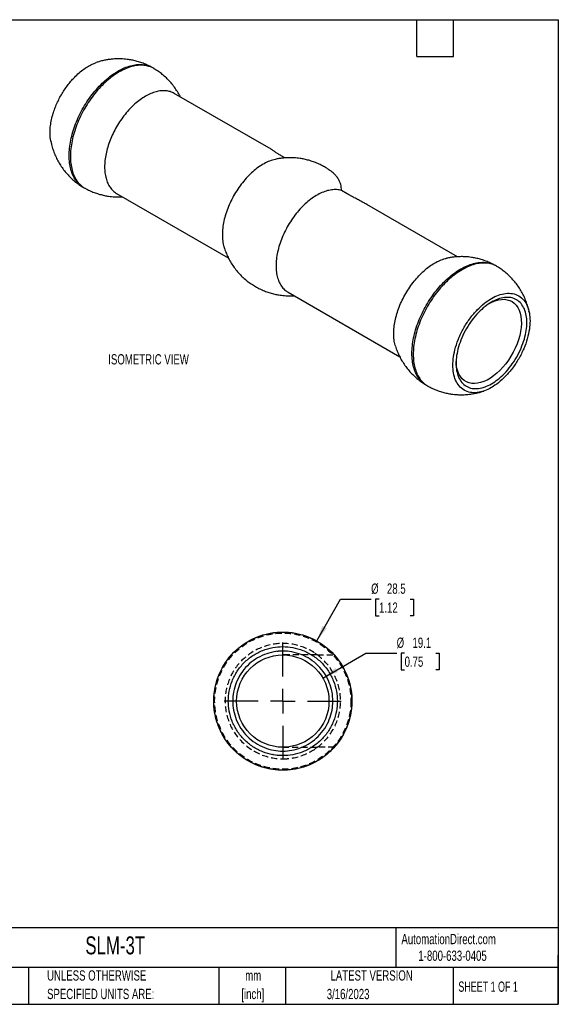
# Model space of a CAD drawing. Header units: millimetres. Extents: x 6 to 273, y 6 to 210.
# Tile 2 of 2: x 162 to 273, y 6 to 210. Entities that reach past the tile are written whole.
import ezdxf

# ---------------------------------------------------------------- set-up
doc = ezdxf.new("R2010")
doc.units = ezdxf.units.MM
doc.linetypes.add('CENTERX2', pattern=[20.32, 12.7, -2.54, 2.54, -2.54])
doc.linetypes.add('HIDDEN', pattern=[1.905, 1.27, -0.635])
doc.layers.add('CENTER', color=40, linetype='CENTERX2')
doc.layers.add('HIDDEN', color=102, linetype='HIDDEN')
doc.layers.add('DIMENSIONS', color=140, linetype='Continuous', lineweight=25)
doc.layers.add('TEXT', color=140, linetype='Continuous', lineweight=25)
doc.styles.add('SLDTEXTSTYLE0', font='TXT', dxfattribs={"width": 0.7})
doc.styles.add('SLDTEXTSTYLE1', font='TXT', dxfattribs={"width": 0.65})
doc.dimstyles.new('SLDDIMSTYLE3', dxfattribs={"dimtxt": 2.158008, "dimasz": 3.302, "dimexe": 0, "dimexo": 0.0625, "dimgap": 0.539502, "dimtad": 0, "dimtih": 1, "dimtoh": 1, "dimrnd": 1e-09, "dimzin": 12, "dimdsep": 46, "dimtxsty": 'SLDTEXTSTYLE0', "dimsah": 1, "dimcen": 0, "dimadec": 0, "dimazin": 3, "dimtfac": 1, "dimtofl": 0, "dimtmove": 0, "dimatfit": 3, "dimfxl": 0, "dimfrac": 2, "dimtolj": 1, "dimtzin": 12, "dimarcsym": 0})

# ---------------------------------------------------------------- blocks, each defined once
blk = doc.blocks.new('SW_NOTE_0')
at = {"layer": 'TEXT', "color": 0, "char_height": 2.117, "attachment_point": 2, "style": 'SLDTEXTSTYLE0'}
for s, insert in [('mm', (2.84, 2.73)), ('[inch]', (2.76, -1.09))]:
    blk.add_mtext(s, dxfattribs=dict(at, insert=insert))
blk = doc.blocks.new('SW_NOTE_0_1')
at = {"layer": 'TEXT', "color": 0, "char_height": 2.1167, "attachment_point": 1, "style": 'SLDTEXTSTYLE0'}
for s, insert in [('UNLESS OTHERWISE', (0, 2.73)), ('SPECIFIED UNITS ARE:', (0, -1.09))]:
    blk.add_mtext(s, dxfattribs=dict(at, insert=insert))
blk = doc.blocks.new('_D_5')
at = {"layer": 'DIMENSIONS'}
for p, q in [((223.23, 81.34), (228.1, 89.98)), ((228.1, 89.98), (234.45, 89.98)), ((236.08, 89.98), (235.35, 89.98)), ((235.35, 89.98), (235.35, 86.55)), ((242.49, 89.98), (243.21, 89.98)), ((243.21, 89.98), (243.21, 86.55)), ((235.35, 86.55), (236.08, 86.55)), ((243.21, 86.55), (242.49, 86.55))]:
    blk.add_line(p, q, dxfattribs=at)
blk.add_solid([(223.23, 81.34), (225.29, 83.96), (224.41, 84.46)], dxfattribs=at)
at = {"layer": 'DIMENSIONS', "char_height": 2.117, "attachment_point": 1, "style": 'SLDTEXTSTYLE0'}
for s, insert in [('%%c', (234.45, 93.19)), ('28.5', (237.71, 93.19)), ('1.12', (236.08, 89.28))]:
    blk.add_mtext(s, dxfattribs=dict(at, insert=insert))
blk = doc.blocks.new('_D_6')
at = {"layer": 'DIMENSIONS'}
for p, q in [((224.48, 73.68), (233.37, 78.82)), ((233.37, 78.82), (239.72, 78.82)), ((241.35, 78.82), (240.63, 78.82)), ((240.63, 78.82), (240.63, 75.39)), ((247.76, 78.82), (248.49, 78.82)), ((248.49, 78.82), (248.49, 75.39)), ((240.63, 75.39), (241.35, 75.39)), ((248.49, 75.39), (247.76, 75.39))]:
    blk.add_line(p, q, dxfattribs=at)
blk.add_solid([(224.48, 73.68), (227.59, 74.9), (227.09, 75.78)], dxfattribs=at)
at = {"layer": 'DIMENSIONS', "char_height": 2.117, "attachment_point": 1, "style": 'SLDTEXTSTYLE0'}
for s, insert in [('%%c', (239.72, 82.03)), ('19.1', (242.98, 82.03)), ('0.75', (241.35, 78.12))]:
    blk.add_mtext(s, dxfattribs=dict(at, insert=insert))
blk = doc.blocks.new('SW_CENTERMARKSYMBOL_3')
at = {"layer": 'CENTER', "color": 0}
for p, q in [((0, 5.08), (0, 12.065)), ((0, 0), (0, 2.54)), ((-5.08, 0), (-12.065, 0)), ((0, 0), (-2.54, 0)), ((0, 0), (0, -2.54)), ((0, 0), (2.54, 0)), ((5.08, 0), (12.065, 0)), ((0, -5.08), (0, -12.065))]:
    blk.add_line(p, q, dxfattribs=at)

msp = doc.modelspace()

# ---------------------------------------------------------------- linework, layer by layer
for p, q in [((213.807, 182.817), (193.853, 194.336)), ((216.68, 181.02), (216.035, 181.392)), ((181.948, 173.713), (204.993, 160.409)), ((182.364, 172.971), (183.179, 173.003)), ((229.506, 173.616), (228.307, 174.308)), ((252.259, 160.619), (233.552, 171.418)), ((217.303, 153.303), (240.348, 139.999)), ((217.719, 152.561), (218.534, 152.592)), ((267.046, 149.157), (267, 149.376)), ((257.374, 132.822), (257.675, 132.919))]:
    msp.add_line(p, q)
at = {"flags": 128}
msp.add_lwpolyline([(258.925, 151.056), (259.371, 151.279), (260.035, 151.546), (260.686, 151.731), (261.317, 151.83), (261.921, 151.843), (262.494, 151.769), (263.03, 151.61), (263.522, 151.367), (263.966, 151.042), (264.358, 150.639), (264.694, 150.161), (264.97, 149.614), (265.184, 149.002), (265.333, 148.332), (265.417, 147.611), (265.433, 146.846), (265.383, 146.044), (265.267, 145.213), (265.085, 144.361), (264.84, 143.498), (264.533, 142.631), (264.169, 141.77), (263.75, 140.922), (263.281, 140.096), (262.767, 139.301), (262.212, 138.544), (261.623, 137.832), (261.004, 137.174), (260.362, 136.575), (259.704, 136.042), (259.036, 135.579), (258.365, 135.191), (257.697, 134.883), (257.038, 134.656), (256.397, 134.514), (255.778, 134.458), (255.188, 134.489), (254.634, 134.605), (254.119, 134.807), (253.65, 135.091), (253.232, 135.456), (252.867, 135.897), (252.561, 136.41), (252.316, 136.99), (252.134, 137.631), (252.017, 138.328), (251.969, 139.02)], dxfattribs=at)
msp.add_circle((216.232, 68.922), 9.525)
for points, knots in [([(182.364, 201.471), (181.994, 201.463), (181.473, 201.452), (180.703, 201.378), (180.041, 201.288), (179.254, 201.135), (178.487, 200.945), (177.99, 200.779), (177.763, 200.703)], [0, 0, 0, 0, 0.2365145, 0.3334872, 0.4949785, 0.6641001, 0.8469096, 1, 1, 1, 1]), ([(189.282, 199.671), (189.2, 199.719), (188.824, 199.939), (188.122, 200.265), (187.186, 200.644), (186.239, 200.945), (185.319, 201.171), (184.514, 201.314), (183.801, 201.403), (183.113, 201.459), (182.627, 201.467), (182.364, 201.471)], [0, 0, 0, 0, 0.0394364, 0.1805348, 0.3206769, 0.4588898, 0.5925452, 0.7135988, 0.7980954, 0.8907997, 1, 1, 1, 1]), ([(168.399, 184.466), (168.356, 184.68), (168.246, 185.222), (168.207, 186.192), (168.263, 187.355), (168.448, 188.599), (168.738, 189.806), (169.103, 190.941), (169.512, 191.985), (169.992, 193.024), (170.543, 194.046), (171.153, 195.034), (171.812, 195.97), (172.512, 196.846), (173.312, 197.728), (174.212, 198.584), (175.197, 199.366), (176.176, 199.995), (177.036, 200.446), (177.56, 200.622), (177.766, 200.692)], [0, 0, 0, 0, 0.0404008, 0.1021817, 0.1639413, 0.2276271, 0.2931117, 0.3442856, 0.3954833, 0.4477461, 0.5000332, 0.552296, 0.6045831, 0.655757, 0.7069547, 0.7724182, 0.8361038, 0.8978847, 0.9596442, 1, 1, 1, 1]), ([(174.416, 175.468), (174.355, 175.512), (174.001, 175.764), (173.486, 176.424), (172.892, 177.442), (172.47, 178.645), (172.211, 179.992), (172.125, 181.466), (172.211, 183.038), (172.469, 184.684), (172.894, 186.375), (173.479, 188.081), (174.213, 189.774), (175.084, 191.425), (176.078, 193.005), (177.177, 194.487), (178.362, 195.846), (179.614, 197.059), (180.91, 198.105), (182.229, 198.967), (183.548, 199.628), (184.844, 200.078), (186.097, 200.314), (187.275, 200.308), (188.105, 200.192), (188.5, 200.011), (188.568, 199.98)], [0, 0, 0, 0, 0.0092527, 0.0538661, 0.0984796, 0.143093, 0.1877064, 0.2323198, 0.2769333, 0.3215467, 0.3661601, 0.4107736, 0.455387, 0.5000004, 0.5446139, 0.5892273, 0.6338407, 0.6784542, 0.7230676, 0.767681, 0.8122945, 0.8569079, 0.9015213, 0.9461347, 0.9907482, 1, 1, 1, 1]), ([(189.685, 199.437), (189.664, 199.452), (189.355, 199.684), (188.641, 199.937), (187.553, 200.168), (186.365, 200.155), (185.114, 199.921), (183.817, 199.481), (182.938, 199.012), (182.498, 198.778)], [0, 0, 0, 0, 0.0118186, 0.1765155, 0.3412124, 0.5059093, 0.6706062, 0.8353031, 1, 1, 1, 1]), ([(195.09, 193.622), (195.07, 193.665), (194.896, 194.042), (194.493, 194.718), (193.879, 195.642), (193.184, 196.516), (192.419, 197.339), (191.613, 198.08), (190.776, 198.734), (190.141, 199.179), (189.764, 199.393), (189.686, 199.438)], [0, 0, 0, 0, 0.0175415, 0.1547664, 0.2925645, 0.4310792, 0.5705118, 0.7111509, 0.8387636, 0.9662143, 1, 1, 1, 1]), ([(182.498, 198.778), (182.059, 198.505), (181.18, 197.959), (179.883, 196.901), (178.632, 195.691), (177.446, 194.331), (176.347, 192.849), (175.354, 191.269), (174.482, 189.618), (173.748, 187.926), (173.163, 186.219), (172.739, 184.529), (172.481, 182.883), (172.394, 181.31), (172.481, 179.837), (172.738, 178.489), (173.164, 177.29), (173.746, 176.254), (174.49, 175.427), (175.067, 174.934), (175.422, 174.782), (175.446, 174.772)], [0, 0, 0, 0, 0.0553311, 0.1106623, 0.1659934, 0.2213245, 0.2766556, 0.3319868, 0.3873179, 0.442649, 0.4979802, 0.5533113, 0.6086424, 0.6639736, 0.7193047, 0.7746358, 0.8299669, 0.8852981, 0.9406292, 0.9959603, 1, 1, 1, 1]), ([(193.853, 194.336), (193.583, 194.469), (193.044, 194.735), (192.12, 194.903), (191.132, 194.898), (190.085, 194.704), (189.002, 194.327), (187.9, 193.775), (186.798, 193.055), (185.715, 192.181), (184.669, 191.167), (183.679, 190.031), (182.76, 188.793), (181.93, 187.472), (181.202, 186.093), (180.588, 184.679), (180.1, 183.253), (179.745, 181.84), (179.529, 180.465), (179.457, 179.151), (179.529, 177.92), (179.745, 176.793), (180.1, 175.792), (180.586, 174.925), (181.209, 174.236), (181.671, 173.834), (181.947, 173.714), (181.948, 173.713)], [0, 0, 0, 0, 0.0416408, 0.0833075, 0.1249742, 0.1666408, 0.2083075, 0.2499742, 0.2916408, 0.3333075, 0.3749742, 0.4166408, 0.4583075, 0.4999742, 0.5416408, 0.5833075, 0.6249742, 0.6666408, 0.7083075, 0.7499742, 0.7916408, 0.8333075, 0.8749742, 0.9166408, 0.9583075, 0.9999742, 1, 1, 1, 1]), ([(168.393, 184.464), (168.438, 184.231), (168.554, 183.64), (168.834, 182.711), (169.218, 181.682), (169.686, 180.684), (170.23, 179.722), (170.85, 178.801), (171.543, 177.926), (172.309, 177.103), (173.114, 176.361), (173.951, 175.708), (174.587, 175.263), (174.963, 175.049), (175.042, 175.004)], [0, 0, 0, 0, 0.0598752, 0.1517652, 0.2438863, 0.3362745, 0.4289803, 0.5220735, 0.6156507, 0.709848, 0.8048605, 0.8910725, 0.9771752, 1, 1, 1, 1]), ([(216.035, 181.392), (215.826, 181.516), (215.399, 181.767), (214.933, 182.068), (214.569, 182.312), (214.289, 182.503), (214.021, 182.687), (213.88, 182.768), (213.804, 182.812)], [0, 0, 0, 0, 0.1916635, 0.3896529, 0.5274256, 0.6711322, 0.8217901, 1, 1, 1, 1]), ([(217.719, 181.061), (217.35, 181.053), (216.828, 181.042), (216.059, 180.967), (215.407, 180.881), (214.912, 180.779), (214.664, 180.728)], [0, 0, 0, 0, 0.3599722, 0.5075634, 0.7533511, 1, 1, 1, 1]), ([(225.897, 178.472), (225.692, 178.614), (225.207, 178.952), (224.396, 179.412), (223.48, 179.858), (222.54, 180.233), (221.594, 180.535), (220.675, 180.761), (219.87, 180.904), (219.157, 180.992), (218.469, 181.049), (217.982, 181.057), (217.719, 181.061)], [0, 0, 0, 0, 0.085971, 0.2034161, 0.3204273, 0.4366455, 0.5512638, 0.6621026, 0.7624909, 0.832563, 0.9094415, 1, 1, 1, 1]), ([(214.668, 180.706), (214.476, 180.668), (213.915, 180.557), (212.94, 180.152), (211.774, 179.514), (210.614, 178.684), (209.484, 177.691), (208.406, 176.55), (207.4, 175.284), (206.485, 173.917), (205.679, 172.475), (204.998, 170.987), (204.454, 169.479), (204.058, 167.982), (203.818, 166.524), (203.734, 165.129), (203.826, 163.841), (203.971, 162.956), (204.13, 162.553), (204.153, 162.493)], [0, 0, 0, 0, 0.0332045, 0.096913, 0.1606214, 0.2243298, 0.2880382, 0.3517466, 0.415455, 0.4791635, 0.5428719, 0.6065803, 0.6702887, 0.7339971, 0.7977055, 0.861414, 0.9251224, 0.9888308, 1, 1, 1, 1]), ([(228.307, 174.308), (228.313, 174.518), (228.325, 174.937), (228.199, 175.568), (227.968, 176.192), (227.619, 176.803), (227.165, 177.392), (226.6, 177.94), (226.173, 178.302), (225.914, 178.467), (225.9, 178.476)], [0, 0, 0, 0, 0.1398907, 0.2798149, 0.422773, 0.5657986, 0.7087567, 0.8517822, 0.9916568, 1, 1, 1, 1]), ([(175.446, 174.771), (175.528, 174.723), (175.903, 174.503), (176.605, 174.177), (177.542, 173.798), (178.489, 173.496), (179.408, 173.271), (180.213, 173.127), (180.926, 173.039), (181.614, 172.983), (182.101, 172.975), (182.364, 172.971)], [0, 0, 0, 0, 0.03943638, 0.1805348, 0.3206769, 0.45888984, 0.59254523, 0.71359876, 0.79809544, 0.89079972, 1, 1, 1, 1]), ([(228.307, 174.308), (227.987, 174.378), (227.347, 174.518), (226.283, 174.465), (225.167, 174.219), (224.014, 173.766), (222.846, 173.12), (221.686, 172.292), (220.557, 171.298), (219.478, 170.157), (218.472, 168.892), (217.558, 167.525), (216.752, 166.083), (216.071, 164.595), (215.527, 163.087), (215.131, 161.59), (214.89, 160.131), (214.81, 158.739), (214.89, 157.44), (215.131, 156.26), (215.526, 155.218), (216.074, 154.344), (216.67, 153.698), (217.13, 153.432), (217.316, 153.325)], [0, 0, 0, 0, 0.0461344, 0.0922687, 0.1384031, 0.1845375, 0.2306718, 0.2768062, 0.3229406, 0.3690749, 0.4152093, 0.4613437, 0.507478, 0.5536124, 0.5997468, 0.6458811, 0.6920155, 0.7381499, 0.7842842, 0.8304186, 0.876553, 0.9226873, 0.9688217, 1, 1, 1, 1]), ([(233.551, 171.417), (233.298, 171.562), (232.732, 171.884), (231.863, 172.345), (230.99, 172.803), (230.192, 173.227), (229.732, 173.488), (229.506, 173.616)], [0, 0, 0, 0, 0.1809019, 0.4034689, 0.6115565, 0.8089322, 1, 1, 1, 1]), ([(204.146, 162.491), (204.164, 162.429), (204.282, 162.015), (204.579, 161.273), (205.04, 160.274), (205.585, 159.312), (206.205, 158.39), (206.899, 157.516), (207.664, 156.693), (208.47, 155.952), (209.305, 155.295), (210.155, 154.72), (211.041, 154.208), (211.959, 153.764), (212.898, 153.389), (213.844, 153.086), (214.764, 152.86), (215.569, 152.717), (216.282, 152.629), (216.97, 152.573), (217.456, 152.565), (217.719, 152.561)], [0, 0, 0, 0, 0.0107486, 0.0717439, 0.132916, 0.1942985, 0.2559374, 0.3178968, 0.3802668, 0.4431765, 0.5002593, 0.5572697, 0.6141568, 0.6708338, 0.7271267, 0.7826446, 0.8363319, 0.8849572, 0.9188981, 0.956136, 1, 1, 1, 1]), ([(253.074, 160.65), (252.705, 160.643), (252.184, 160.632), (251.414, 160.557), (250.764, 160.471), (250.27, 160.37), (250.024, 160.319)], [0, 0, 0, 0, 0.360507, 0.5083175, 0.7544704, 1, 1, 1, 1]), ([(259.992, 158.85), (259.91, 158.898), (259.535, 159.118), (258.833, 159.444), (257.896, 159.823), (256.95, 160.125), (256.03, 160.351), (255.225, 160.494), (254.512, 160.582), (253.824, 160.639), (253.337, 160.646), (253.074, 160.65)], [0, 0, 0, 0, 0.0394364, 0.1805348, 0.3206769, 0.4588898, 0.5925452, 0.7135988, 0.7980954, 0.8907997, 1, 1, 1, 1]), ([(239.511, 142.088), (239.475, 142.186), (239.316, 142.613), (239.173, 143.498), (239.093, 144.721), (239.168, 146.037), (239.383, 147.412), (239.738, 148.825), (240.226, 150.25), (240.84, 151.665), (241.568, 153.044), (242.398, 154.364), (243.316, 155.603), (244.307, 156.739), (245.353, 157.753), (246.436, 158.626), (247.539, 159.349), (248.638, 159.891), (249.475, 160.21), (249.924, 160.285), (250.027, 160.303)], [0, 0, 0, 0, 0.01796189, 0.07821961, 0.13847733, 0.19873505, 0.25899277, 0.31925049, 0.37950821, 0.43976594, 0.50002366, 0.56028138, 0.6205391, 0.68079682, 0.74105454, 0.80131226, 0.86156998, 0.92182771, 0.98208543, 1, 1, 1, 1]), ([(245.127, 134.648), (245.066, 134.691), (244.712, 134.944), (244.196, 135.604), (243.603, 136.621), (243.18, 137.825), (242.922, 139.172), (242.836, 140.645), (242.922, 142.218), (243.18, 143.864), (243.605, 145.554), (244.189, 147.261), (244.924, 148.954), (245.795, 150.604), (246.789, 152.184), (247.888, 153.666), (249.073, 155.026), (250.325, 156.239), (251.621, 157.285), (252.94, 158.146), (254.259, 158.808), (255.554, 159.257), (256.808, 159.493), (257.986, 159.488), (258.815, 159.371), (259.211, 159.191), (259.279, 159.16)], [0, 0, 0, 0, 0.0092527, 0.0538661, 0.0984796, 0.143093, 0.1877064, 0.2323198, 0.2769333, 0.3215467, 0.3661601, 0.4107736, 0.455387, 0.5000004, 0.5446139, 0.5892273, 0.6338407, 0.6784542, 0.7230676, 0.767681, 0.8122945, 0.8569079, 0.9015213, 0.9461347, 0.9907482, 1, 1, 1, 1]), ([(260.396, 158.616), (260.375, 158.632), (260.066, 158.864), (259.351, 159.116), (258.264, 159.348), (257.075, 159.334), (255.824, 159.101), (254.528, 158.661), (253.649, 158.192), (253.209, 157.957)], [0, 0, 0, 0, 0.0118186, 0.1765155, 0.3412124, 0.5059093, 0.6706062, 0.8353031, 1, 1, 1, 1]), ([(266.959, 149.57), (266.94, 149.665), (266.848, 150.118), (266.603, 150.91), (266.22, 151.939), (265.752, 152.937), (265.209, 153.9), (264.588, 154.821), (263.895, 155.695), (263.13, 156.518), (262.324, 157.26), (261.487, 157.913), (260.851, 158.359), (260.475, 158.572), (260.396, 158.617)], [0, 0, 0, 0, 0.0253541, 0.1206183, 0.216122, 0.3119027, 0.4080127, 0.5045241, 0.6015375, 0.6991938, 0.797695, 0.8870727, 0.9763371, 1, 1, 1, 1]), ([(253.209, 157.957), (252.77, 157.684), (251.89, 157.138), (250.594, 156.081), (249.342, 154.871), (248.157, 153.511), (247.058, 152.029), (246.064, 150.449), (245.193, 148.798), (244.459, 147.105), (243.874, 145.399), (243.449, 143.708), (243.191, 142.063), (243.105, 140.49), (243.191, 139.017), (243.449, 137.668), (243.875, 136.47), (244.457, 135.433), (245.201, 134.607), (245.777, 134.114), (246.133, 133.962), (246.157, 133.951)], [0, 0, 0, 0, 0.0553311, 0.1106623, 0.1659934, 0.2213245, 0.2766556, 0.3319868, 0.3873179, 0.442649, 0.4979802, 0.5533113, 0.6086424, 0.6639736, 0.7193047, 0.7746358, 0.8299669, 0.8852981, 0.9406292, 0.9959603, 1, 1, 1, 1]), ([(259.262, 133.645), (259.747, 133.925), (260.746, 134.608), (262.228, 135.955), (263.653, 137.631), (264.925, 139.558), (265.958, 141.623), (266.697, 143.695), (267.123, 145.653), (267.259, 147.446), (267.123, 149.081), (266.697, 150.547), (265.958, 151.766), (264.925, 152.638), (263.653, 153.097), (262.228, 153.127), (260.746, 152.764), (259.262, 152.064), (257.777, 151.05), (256.295, 149.702), (254.87, 148.027), (253.598, 146.099), (252.565, 144.034), (251.826, 141.962), (251.4, 140.004), (251.264, 138.212), (251.4, 136.576), (251.826, 135.111), (252.565, 133.891), (253.598, 133.019), (254.87, 132.56), (256.295, 132.53), (257.777, 132.894), (258.777, 133.365), (259.262, 133.645)], [0, 0, 0, 0, 0.029129, 0.0600028, 0.0921602, 0.125, 0.1578398, 0.1899972, 0.220871, 0.25, 0.279129, 0.3100028, 0.3421602, 0.375, 0.4078398, 0.4399972, 0.470871, 0.5, 0.529129, 0.5600028, 0.5921602, 0.625, 0.6578398, 0.6899972, 0.720871, 0.75, 0.779129, 0.8100028, 0.8421602, 0.875, 0.9078398, 0.9399972, 0.970871, 1, 1, 1, 1]), ([(259.262, 151.254), (259.707, 151.511), (260.623, 151.943), (261.983, 152.277), (263.291, 152.25), (264.458, 151.829), (265.406, 151.028), (266.083, 149.909), (266.474, 148.565), (266.599, 147.064), (266.474, 145.42), (266.083, 143.624), (265.406, 141.723), (264.458, 139.828), (263.291, 138.06), (261.983, 136.523), (260.623, 135.286), (259.262, 134.356), (257.9, 133.714), (256.54, 133.38), (255.232, 133.408), (254.065, 133.829), (253.118, 134.629), (252.44, 135.748), (252.049, 137.093), (251.924, 138.593), (252.049, 140.238), (252.44, 142.034), (253.118, 143.935), (254.065, 145.829), (255.232, 147.598), (256.54, 149.135), (257.9, 150.371), (258.817, 150.997), (259.262, 151.254)], [0, 0, 0, 0, 0.029129, 0.0600028, 0.0921602, 0.125, 0.1578398, 0.1899972, 0.220871, 0.25, 0.279129, 0.3100028, 0.3421602, 0.375, 0.4078398, 0.4399972, 0.470871, 0.5, 0.529129, 0.5600028, 0.5921602, 0.625, 0.6578398, 0.6899972, 0.720871, 0.75, 0.779129, 0.8100028, 0.8421602, 0.875, 0.9078398, 0.9399972, 0.970871, 1, 1, 1, 1]), ([(239.5, 142.085), (239.518, 142.021), (239.637, 141.606), (239.934, 140.863), (240.395, 139.863), (240.941, 138.901), (241.56, 137.98), (242.254, 137.105), (243.019, 136.283), (243.825, 135.541), (244.662, 134.888), (245.298, 134.442), (245.674, 134.229), (245.753, 134.184)], [0, 0, 0, 0, 0.0191457, 0.1256697, 0.2325026, 0.3397027, 0.4473508, 0.5555586, 0.6644835, 0.7743509, 0.874042, 0.9736066, 1, 1, 1, 1]), ([(246.157, 133.951), (246.239, 133.903), (246.614, 133.683), (247.316, 133.356), (248.253, 132.978), (249.199, 132.676), (250.119, 132.45), (250.924, 132.307), (251.637, 132.219), (252.325, 132.162), (252.811, 132.155), (253.074, 132.15)], [0, 0, 0, 0, 0.0394364, 0.1805348, 0.3206769, 0.4588898, 0.5925452, 0.7135988, 0.7980954, 0.8907997, 1, 1, 1, 1]), ([(253.074, 132.15), (253.444, 132.158), (253.965, 132.169), (254.735, 132.244), (255.397, 132.333), (256.184, 132.488), (256.821, 132.641), (257.191, 132.762), (257.29, 132.795)], [0, 0, 0, 0, 0.2588956, 0.3650448, 0.5418177, 0.7269432, 0.9270517, 1, 1, 1, 1]), ([(216.232, 83.17), (216.127, 83.17), (215.915, 83.168), (215.613, 83.158), (215.291, 83.141), (214.893, 83.11), (214.33, 83.048), (213.517, 82.92), (212.366, 82.659), (210.729, 82.117), (208.501, 81.01), (205.676, 78.793), (202.827, 74.766), (201.815, 70.251), (202.099, 66.715), (202.584, 64.663), (203.297, 62.849), (204.163, 61.283), (205.118, 59.961), (206.572, 58.348), (208.501, 56.833), (210.728, 55.727), (212.366, 55.184), (213.517, 54.923), (214.33, 54.795), (214.893, 54.734), (215.291, 54.703), (215.613, 54.685), (215.915, 54.675), (216.232, 54.672), (216.549, 54.675), (216.852, 54.685), (217.173, 54.703), (217.571, 54.734), (218.135, 54.795), (218.948, 54.923), (220.099, 55.184), (221.736, 55.727), (223.964, 56.834), (226.788, 59.05), (229.638, 63.078), (230.649, 67.592), (230.365, 71.129), (229.88, 73.181), (229.167, 74.994), (228.301, 76.56), (227.346, 77.883), (225.893, 79.495), (223.963, 81.01), (221.736, 82.117), (220.099, 82.659), (218.948, 82.92), (218.135, 83.048), (217.571, 83.11), (217.173, 83.141), (216.852, 83.158), (216.549, 83.168), (216.338, 83.17), (216.232, 83.17)], [0, 0, 0, 0, 0.0035414, 0.0071146, 0.0101576, 0.0143546, 0.0205268, 0.0291915, 0.0419914, 0.0601256, 0.0870023, 0.1251651, 0.1795896, 0.2496264, 0.2749057, 0.2984214, 0.3201727, 0.3401591, 0.35838, 0.3748349, 0.4129972, 0.4398744, 0.4580082, 0.4708085, 0.4794727, 0.4856454, 0.4898419, 0.4928854, 0.4964586, 0.5, 0.5035414, 0.5071146, 0.5101576, 0.5143546, 0.5205268, 0.5291915, 0.5419914, 0.5601256, 0.5870023, 0.6251651, 0.6795896, 0.7496264, 0.7749057, 0.7984214, 0.8201727, 0.8401591, 0.85838, 0.8748349, 0.9129972, 0.9398744, 0.9580082, 0.9708085, 0.9794727, 0.9856454, 0.9898419, 0.9928854, 0.9964586, 1, 1, 1, 1]), ([(216.232, 83.17), (216.262, 83.17), (216.326, 83.17), (216.431, 83.169), (216.553, 83.167), (216.701, 83.163), (216.898, 83.156), (217.173, 83.14), (217.502, 83.116), (217.74, 83.09), (217.854, 83.078)], [0, 0, 0, 0, 0.0553612, 0.1173972, 0.1946661, 0.2795713, 0.3910784, 0.5583431, 0.7890366, 1, 1, 1, 1]), ([(216.232, 57.675), (216.918, 57.675), (218.331, 57.804), (220.427, 58.407), (222.443, 59.451), (224.242, 60.912), (225.703, 62.711), (226.747, 64.726), (227.35, 66.823), (227.542, 68.922), (227.35, 71.021), (226.747, 73.117), (225.703, 75.133), (224.242, 76.931), (222.443, 78.392), (220.427, 79.437), (218.331, 80.039), (216.232, 80.232), (214.133, 80.039), (212.037, 79.437), (210.021, 78.392), (208.223, 76.931), (206.761, 75.133), (205.717, 73.117), (205.115, 71.021), (204.922, 68.922), (205.115, 66.823), (205.717, 64.726), (206.761, 62.711), (208.223, 60.912), (210.021, 59.451), (212.037, 58.407), (214.133, 57.804), (215.546, 57.675), (216.232, 57.675)], [0, 0, 0, 0, 0.029129, 0.0600028, 0.0921602, 0.125, 0.1578398, 0.1899972, 0.220871, 0.25, 0.279129, 0.3100028, 0.3421602, 0.375, 0.4078398, 0.4399972, 0.470871, 0.5, 0.529129, 0.5600028, 0.5921602, 0.625, 0.6578398, 0.6899972, 0.720871, 0.75, 0.779129, 0.8100028, 0.8421602, 0.875, 0.9078398, 0.9399972, 0.970871, 1, 1, 1, 1]), ([(216.232, 79.24), (216.862, 79.24), (218.158, 79.122), (220.081, 78.569), (221.93, 77.611), (223.581, 76.27), (224.921, 74.62), (225.879, 72.771), (226.432, 70.847), (226.609, 68.922), (226.432, 66.996), (225.879, 65.073), (224.921, 63.223), (223.581, 61.573), (221.93, 60.233), (220.081, 59.275), (218.158, 58.722), (216.232, 58.545), (214.306, 58.722), (212.383, 59.275), (210.534, 60.233), (208.884, 61.573), (207.543, 63.223), (206.585, 65.073), (206.032, 66.996), (205.856, 68.922), (206.032, 70.847), (206.585, 72.771), (207.543, 74.62), (208.884, 76.27), (210.534, 77.611), (212.383, 78.569), (214.306, 79.122), (215.603, 79.24), (216.232, 79.24)], [0, 0, 0, 0, 0.029129, 0.0600028, 0.0921602, 0.125, 0.1578398, 0.1899972, 0.220871, 0.25, 0.279129, 0.3100028, 0.3421602, 0.375, 0.4078398, 0.4399972, 0.470871, 0.5, 0.529129, 0.5600028, 0.5921602, 0.625, 0.6578398, 0.6899972, 0.720871, 0.75, 0.779129, 0.8100028, 0.8421602, 0.875, 0.9078398, 0.9399972, 0.970871, 1, 1, 1, 1])]:
    msp.add_open_spline(points, degree=3, knots=knots)
at = {"layer": 'DIMENSIONS'}
msp.add_circle((216.232, 68.922), 14.25, dxfattribs=at)
at = {"layer": 'HIDDEN'}
for p, q in [((223.376, 78.447), (216.232, 78.447)), ((223.376, 78.447), (222.929, 78.736)), ((216.232, 59.397), (223.376, 59.397)), ((222.929, 59.108), (223.376, 59.397))]:
    msp.add_line(p, q, dxfattribs=at)
msp.add_circle((216.232, 68.922), 14.059, dxfattribs=at)
for points, knots in [([(216.232, 57.015), (214.674, 57.015), (213.116, 57.325), (210.236, 58.518), (208.915, 59.401), (206.711, 61.605), (205.829, 62.926), (204.636, 65.805), (204.326, 67.363), (204.326, 70.48), (204.636, 72.038), (205.829, 74.918), (206.711, 76.239), (208.915, 78.443), (210.236, 79.325), (213.116, 80.518), (214.674, 80.828), (217.791, 80.828), (219.349, 80.518), (222.228, 79.325), (223.549, 78.443), (225.753, 76.239), (226.636, 74.918), (227.829, 72.038), (228.138, 70.48), (228.138, 67.363), (227.829, 65.805), (226.636, 62.926), (225.753, 61.605), (223.549, 59.401), (222.228, 58.518), (219.349, 57.325), (217.791, 57.015), (216.232, 57.015)], [0, 0, 0, 0, 0.0625, 0.0625, 0.125, 0.125, 0.1875, 0.1875, 0.25, 0.25, 0.3125, 0.3125, 0.375, 0.375, 0.4375, 0.4375, 0.5, 0.5, 0.5625, 0.5625, 0.625, 0.625, 0.6875, 0.6875, 0.75, 0.75, 0.8125, 0.8125, 0.875, 0.875, 0.9375, 0.9375, 1, 1, 1, 1]), ([(216.232, 79.24), (216.127, 79.24), (215.917, 79.238), (215.603, 79.223), (215.289, 79.199), (215.081, 79.176), (214.977, 79.164)], [0, 0, 0, 0, 0.2503963, 0.5003729, 0.750163, 1, 1, 1, 1]), ([(223.376, 78.447), (223.637, 78.447), (224.159, 78.447), (224.843, 78.447), (225.444, 78.447), (225.946, 78.447), (226.343, 78.447), (226.624, 78.447), (226.799, 78.447), (226.82, 78.447), (226.831, 78.447)], [0, 0, 0, 0, 0.1236436, 0.2473169, 0.3736718, 0.5000862, 0.6264411, 0.7528555, 0.8764849, 1, 1, 1, 1]), ([(226.831, 59.397), (226.831, 59.397), (226.85, 59.397), (226.785, 59.397), (226.627, 59.397), (226.342, 59.397), (225.947, 59.397), (225.444, 59.397), (224.843, 59.397), (224.159, 59.397), (223.637, 59.397), (223.376, 59.397)], [0, 0, 0, 0, 0.000142, 0.1237325, 0.2473813, 0.3736963, 0.5000709, 0.626386, 0.7527606, 0.8763655, 1, 1, 1, 1]), ([(216.232, 57.675), (215.774, 57.684), (215.083, 57.698), (214.407, 57.838), (214.18, 57.886)], [0, 0, 0, 0, 0.6631989, 1, 1, 1, 1]), ([(215.932, 57.035), (216.391, 57.018), (216.928, 56.997), (217.456, 57.088), (217.533, 57.101)], [0, 0, 0, 0, 0.853917, 1, 1, 1, 1])]:
    msp.add_open_spline(points, degree=3, knots=knots, dxfattribs=at)
at = {"layer": 'TEXT'}
for p, q in [((6.35, 209.55), (273.05, 209.55)), ((243.84, 201.93), (243.84, 209.55)), ((251.46, 201.93), (251.46, 209.55)), ((273.05, 209.55), (273.05, 6.35)), ((243.84, 201.93), (251.46, 201.93)), ((273.05, 22.126), (6.35, 22.126)), ((239.575, 22.126), (239.575, 13.97)), ((273.05, 6.35), (273.05, 16.51)), ((273.05, 13.97), (6.35, 13.97)), ((163.78, 13.97), (163.78, 6.35)), ((203.024, 13.97), (203.024, 6.35)), ((216.812, 13.97), (216.812, 6.35)), ((251.349, 13.97), (251.349, 6.35)), ((6.35, 6.35), (273.05, 6.35))]:
    msp.add_line(p, q, dxfattribs=at)

# ---------------------------------------------------------------- block references
at = {"layer": 'CENTER'}
msp.add_blockref('SW_CENTERMARKSYMBOL_3', (216.232, 68.922), dxfattribs=at)
at = {"layer": 'TEXT'}
for name, p in [('SW_NOTE_0_1', (167.608, 10.635)), ('SW_NOTE_0', (207.286, 10.633))]:
    msp.add_blockref(name, p, dxfattribs=at)

# ---------------------------------------------------------------- texts
for s, insert, char_height, attachment_point, style in [('ISOMETRIC VIEW', (180.233, 140.518), 2.11667, 1, 'SLDTEXTSTYLE0'), ('SLM-3T', (175.502, 20.364), 3.7042, 1, 'SLDTEXTSTYLE0'), ('AutomationDirect.com', (240.695, 20.877), 2.11667, 1, 'SLDTEXTSTYLE0'), ('1-800-633-0405', (244.192, 17.437), 2.11667, 1, 'SLDTEXTSTYLE0'), ('LATEST VERSION', (234.552, 13.364), 2.11667, 2, 'SLDTEXTSTYLE0'), ('SHEET 1 OF 1', (252.441, 11.051), 2.11667, 1, 'SLDTEXTSTYLE1'), ('3/16/2023', (229.701, 9.528), 2.1167, 2, 'SLDTEXTSTYLE0')]:
    msp.add_mtext(s, dxfattribs=dict(at, insert=insert, char_height=char_height, attachment_point=attachment_point, style=style))

# ---------------------------------------------------------------- dimensions: what is measured, and where the dimension line sits
at = {"layer": 'DIMENSIONS'}
for p1, p2, picture, middle in [((209.236, 56.508), (223.229, 81.336), '_D_5', (239.284, 89.977)), ((207.983, 64.159), (224.481, 73.684), '_D_6', (244.557, 78.817))]:
    dim = msp.add_diameter_dim_2p(p1=p1, p2=p2, dimstyle='SLDDIMSTYLE3', dxfattribs=at)
    dim.commit()
    dim.dimension.update_dxf_attribs({"geometry": picture, "text_midpoint": middle, "dimtype": 163})

doc.saveas('drawing.dxf')
